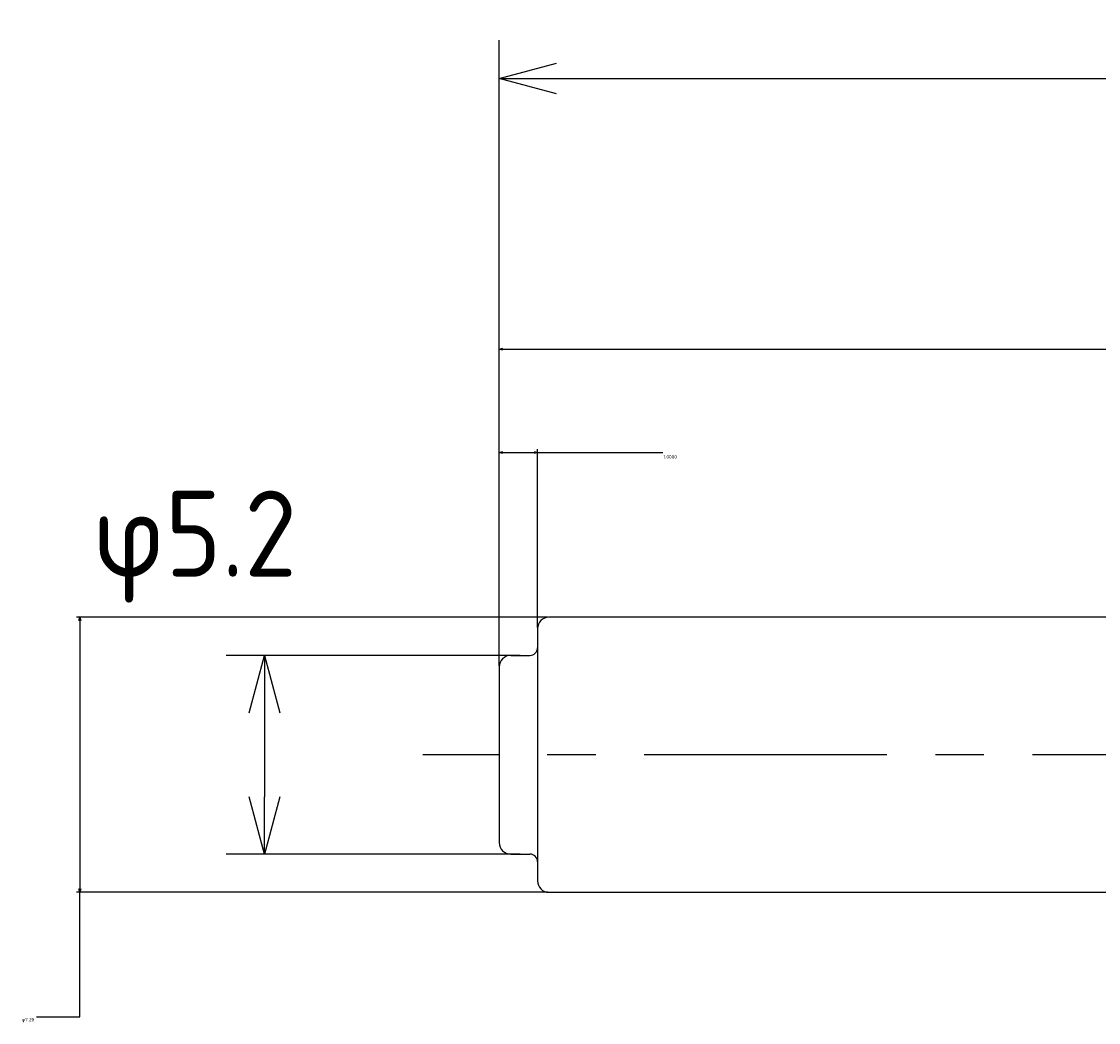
# Model space of a CAD drawing. Extents: x 87 to 200, y 167 to 219.
# Tile 2 of 7: x 87 to 116, y 193 to 219. Entities that reach past the tile are written whole.
import ezdxf

# ---------------------------------------------------------------- set-up
doc = ezdxf.new("R2010")
doc.units = 0
doc.header["$LTSCALE"] = 0.2
doc.linetypes.add('CENTER', pattern=[50.8, 31.75, -6.35, 6.35, -6.35])
doc.layers.get('0').update_dxf_attribs({"linetype": 'CONTINUOUS'})
doc.layers.get('DEFPOINTS').update_dxf_attribs({"linetype": 'CONTINUOUS'})
for name, color, linetype in [('18-0-CON', 3, 'CONTINUOUS'), ('18-2-CEN', 1, 'CENTER'), ('35-0-CON', 7, 'CONTINUOUS')]:
    doc.layers.add(name, color=color, linetype=linetype)
doc.styles.get("Standard").update_dxf_attribs({"font": 'isocp.shx', "bigfont": 'bigfont.shx'})
doc.dimstyles.get("Standard").update_dxf_attribs({"dimtxt": 0.18, "dimasz": 0.18, "dimexe": 0.18, "dimexo": 0.0625, "dimgap": 0.09, "dimtad": 0, "dimtih": 1, "dimtoh": 1, "dimzin": 0, "dimcen": 0.09, "dimazin": 3, "dimtfac": 1, "dimtofl": 0, "dimtmove": 0, "dimatfit": 3})

# ---------------------------------------------------------------- blocks, each defined once
blk = doc.blocks.new('_OPEN30')
at = {"color": 0, "linetype": 'BYBLOCK'}
for p, q in [((-1, 0.268), (0, 0)), ((0, 0), (-1, -0.268)), ((0, 0), (-1, 0))]:
    blk.add_line(p, q, dxfattribs=at)
blk = doc.blocks.new('*D130')
at = {"layer": '18-0-CON', "color": 161}
for p, q in [((100, 202.55), (100, 218.7)), ((191, 200.25), (191, 218.7)), ((101.5, 217.7), (189.5, 217.7))]:
    blk.add_line(p, q, dxfattribs=at)
at = {"layer": 'DEFPOINTS', "color": 0}
for p in [(191, 217.7), (100, 202.3), (191, 200)]:
    blk.add_point(p, dxfattribs=at)
at = {"layer": '18-0-CON', "color": 161, "xscale": 1.499999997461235, "yscale": 1.499999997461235, "zscale": 1.499999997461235, "rotation": 180}
blk.add_blockref('_OPEN30', (100, 217.7), dxfattribs=at)
at = {"layer": '18-0-CON', "color": 161, "xscale": 1.499999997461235, "yscale": 1.499999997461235, "zscale": 1.499999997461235}
blk.add_blockref('_OPEN30', (191, 217.7), dxfattribs=at)
at = {"layer": '18-0-CON', "color": 161}
blk.add_text('(91)', height=2.25, dxfattribs=at).set_placement((141, 215.206))
blk = doc.blocks.new('*D135')
at = {"layer": '18-0-CON', "color": 161}
for p, q in [((100.55, 202.6), (92.853, 202.6)), ((93.853, 201.1), (93.853, 198.9)), ((100.55, 197.4), (92.853, 197.4))]:
    blk.add_line(p, q, dxfattribs=at)
at = {"layer": 'DEFPOINTS', "color": 0}
for p in [(100.8, 202.6), (93.853, 197.4), (100.8, 197.4)]:
    blk.add_point(p, dxfattribs=at)
at = {"layer": '18-0-CON', "color": 161, "xscale": 1.499999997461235, "yscale": 1.499999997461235, "zscale": 1.499999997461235}
for p, rotation in [((93.853, 202.6), 90), ((93.853, 197.4), 270)]:
    blk.add_blockref('_OPEN30', p, dxfattribs=dict(at, rotation=rotation))
at = {"layer": '18-0-CON', "color": 161}
blk.add_text('φ5.2', height=2.25, dxfattribs=at).set_placement((89.353, 204.661))
blk = doc.blocks.new('*D186')
at = {"layer": '18-0-CON', "color": 0}
for p, q in [((101.269, 203.6), (88.928, 203.6)), ((89.018, 203.51), (89.018, 196.49)), ((101.269, 196.4), (88.928, 196.4)), ((89.018, 193.139), (89.018, 196.4)), ((87.888, 193.139), (89.018, 193.139))]:
    blk.add_line(p, q, dxfattribs=at)
at = {"layer": 'DEFPOINTS', "color": 0}
for p in [(101.3, 203.6), (89.018, 196.4), (101.3, 196.4)]:
    blk.add_point(p, dxfattribs=at)
at = {"layer": '18-0-CON', "color": 0, "xscale": 0.0899999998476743, "yscale": 0.0899999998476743, "zscale": 0.0899999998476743}
for p, rotation in [((89.018, 203.6), 90), ((89.018, 196.4), 270)]:
    blk.add_blockref('_OPEN30', p, dxfattribs=dict(at, rotation=rotation))
at = {"layer": '18-0-CON', "color": 0}
blk.add_text('φ7.20', height=0.09, dxfattribs=at).set_placement((87.492, 193.022))
blk = doc.blocks.new('*D187')
at = {"layer": '18-0-CON', "color": 0}
for p, q in [((100, 202.331), (100, 208)), ((100.09, 207.91), (100.91, 207.91)), ((101, 203.331), (101, 208)), ((101, 207.91), (104.281, 207.91))]:
    blk.add_line(p, q, dxfattribs=at)
at = {"layer": 'DEFPOINTS', "color": 0}
for p in [(101, 207.91), (101, 203.3), (100, 202.3)]:
    blk.add_point(p, dxfattribs=at)
at = {"layer": '18-0-CON', "color": 0, "xscale": 0.0899999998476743, "yscale": 0.0899999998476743, "zscale": 0.0899999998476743, "rotation": 180}
blk.add_blockref('_OPEN30', (100, 207.91), dxfattribs=at)
at = {"layer": '18-0-CON', "color": 0, "xscale": 0.0899999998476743, "yscale": 0.0899999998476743, "zscale": 0.0899999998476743}
blk.add_blockref('_OPEN30', (101, 207.91), dxfattribs=at)
at = {"layer": '18-0-CON', "color": 0}
blk.add_text('1.0000', height=0.09, dxfattribs=at).set_placement((104.295, 207.751))
blk = doc.blocks.new('*D190')
at = {"layer": '18-0-CON', "color": 0}
for p, q in [((100, 202.331), (100, 210.706)), ((100.09, 210.616), (127.266, 210.616)), ((154.91, 210.616), (127.734, 210.616)), ((155, 203.631), (155, 210.706))]:
    blk.add_line(p, q, dxfattribs=at)
at = {"layer": 'DEFPOINTS', "color": 0}
for p in [(155, 210.616), (155, 203.6), (100, 202.3)]:
    blk.add_point(p, dxfattribs=at)
at = {"layer": '18-0-CON', "color": 0, "xscale": 0.09, "yscale": 0.09, "zscale": 0.09, "rotation": 180}
blk.add_blockref('_OPEN30', (100, 210.616), dxfattribs=at)
at = {"layer": '18-0-CON', "color": 0, "xscale": 0.09, "yscale": 0.09, "zscale": 0.09}
blk.add_blockref('_OPEN30', (155, 210.616), dxfattribs=at)
at = {"layer": '18-0-CON', "color": 0}
blk.add_text('55.0000', height=0.09, dxfattribs=at).set_placement((127.32, 210.457))

msp = doc.modelspace()

# ---------------------------------------------------------------- linework, layer by layer
at = {"layer": '18-2-CEN'}
msp.add_line((191.42582, 200), (98.0016, 200), dxfattribs=at)
at = {"layer": '35-0-CON'}
for p, q in [((154.3, 203.6), (101.3, 203.6)), ((101, 203.3), (101, 202.8)), ((101, 202.8), (101, 197.2)), ((100.3, 202.6), (100.8, 202.6)), ((100, 202.3), (100, 197.7)), ((100.3, 197.4), (100.8, 197.4)), ((101, 197.2), (101, 196.7)), ((101.3, 196.4), (154.3, 196.4))]:
    msp.add_line(p, q, dxfattribs=at)
for centre, radius, start, end in [((101.3, 203.3), 0.3, 90, 180), ((100.8, 202.8), 0.2, 270, 0), ((100.3, 202.3), 0.3, 90, 180), ((100.3, 197.7), 0.3, 180, 270), ((100.8, 197.2), 0.2, 0, 90), ((101.3, 196.7), 0.3, 180, 270)]:
    msp.add_arc(centre, radius, start, end, dxfattribs=at)

# ---------------------------------------------------------------- dimensions: what is measured, and where the dimension line sits
at = {"layer": '18-0-CON'}
for base, p2, override, picture, middle in [((191, 217.70023), (191, 200.00013), {"dimscale": 0.5, "dimpost": '(<>)', "dimblk1": 'OPEN30', "dimblk2": 'OPEN30', "dimsah": 1}, '*D130', (145.5, 219.18828)), ((155, 210.61643), (155, 203.6), {"dimscale": 0.5, "dimdec": 4, "dimblk": 'OPEN30', "dimtdec": 4, "dimtmove": 0, "dimtzin": 0}, '*D190', (127.5, 210.61643))]:
    dim = msp.add_linear_dim(base=base, p1=(100, 202.3), p2=p2, dimstyle='Standard', override=override, dxfattribs=at)
    dim.commit()
    dim.dimension.update_dxf_attribs({"geometry": picture, "text_midpoint": middle})
dim = msp.add_linear_dim(base=(93.85279, 197.4), p1=(100.8, 202.6), p2=(100.8, 197.4), angle=90, text='φ5.2', dimstyle='Standard', override={"dimscale": 0.5, "dimblk1": 'OPEN30', "dimblk2": 'OPEN30', "dimsah": 1}, dxfattribs=at)
dim.commit()
dim.dimension.update_dxf_attribs({"geometry": '*D135', "text_midpoint": (93.85279, 208.64339), "dimtype": 128})
dim = msp.add_linear_dim(base=(101, 207.90993), p1=(100, 202.3), p2=(101, 203.3), dimstyle='Standard', override={"dimscale": 0.5, "dimdec": 4, "dimblk": 'OPEN30', "dimtdec": 4, "dimtmove": 0, "dimtzin": 0}, dxfattribs=at)
dim.commit()
dim.dimension.update_dxf_attribs({"geometry": '*D187', "text_midpoint": (104.475, 207.90993), "dimtype": 128})
dim = msp.add_linear_dim(base=(89.01759, 196.4), p1=(101.3, 203.6), p2=(101.3, 196.4), angle=90, dimstyle='Standard', override={"dimscale": 0.5, "dimgap": 0.5, "dimpost": 'φ<>', "dimblk1": 'OPEN30', "dimblk2": 'OPEN30', "dimsah": 1, "dimtol": 0, "dimlim": 0, "dimtp": 0.1, "dimtm": 0.3, "dimtmove": 1, "dimtolj": 2}, dxfattribs=at)
dim.commit()
dim.dimension.update_dxf_attribs({"geometry": '*D186', "text_midpoint": (87.49201, 193.13906), "dimtype": 128})

doc.saveas('drawing.dxf')
